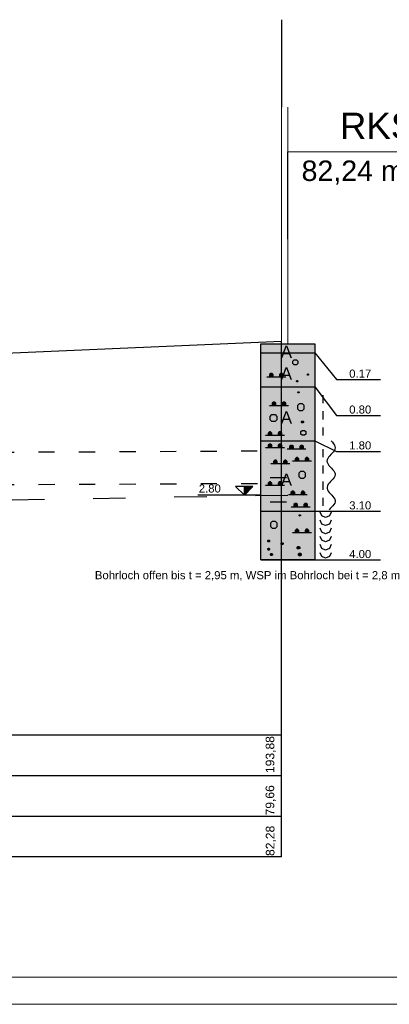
# Model space of a CAD drawing. Header units: millimetres. Extents: x 2530.5 to 2627.5, y 2295.3 to 2354.7.
# Tile 9 of 14: x 2571.9 to 2578.8, y 2325 to 2343.2. Entities that reach past the tile are written whole.
import ezdxf

# ---------------------------------------------------------------- set-up
doc = ezdxf.new("R2010")
doc.units = ezdxf.units.MM
for name, pattern in [('ACAD_ISO03W100', [30, 12, -18]), ('DURCHGEZOGEN', [0]), ('JIS_02_2.0', [3, 2, -1]), ('VONLAYER', [0])]:
    doc.linetypes.add(name, pattern=pattern)
for name, color, linetype, lineweight in [('Erkundungen', 7, 'Continuous', 15), ('GEL-NDE', 7, 'Continuous', 30), ('Legende', 7, 'Continuous', 15)]:
    doc.layers.add(name, color=color, linetype=linetype, lineweight=lineweight)
for name, color, linetype in [('GGUFUELLUNG', 7, 'DURCHGEZOGEN'), ('GGULINIE', 7, 'DURCHGEZOGEN'), ('GGUTEXT', 7, 'DURCHGEZOGEN'), ('MW-KANAL-BESTAND_Längsschnitt_1', 213, 'Continuous'), ('MW-KANAL-PLANUNG_Längsschnitt_0', 6, 'JIS_02_2.0'), ('rahmen', 7, 'Continuous'), ('WEISSERHINTERGRUND', 254, 'DURCHGEZOGEN')]:
    doc.layers.add(name, color=color, linetype=linetype)
doc.layers.add('Hilfe', color=4, linetype='Continuous', lineweight=9, plot=False)
doc.styles.add('ARIAL', font='arial.ttf')
doc.styles.get("Standard").update_dxf_attribs({"font": 'arial.ttf'})
doc.styles.add('Stil2', font='arial.ttf')

msp = doc.modelspace()

# ---------------------------------------------------------------- linework, layer by layer
at = {"linetype": 'VONLAYER'}
for p, q in [((2576.79, 2343.163), (2576.79, 2341.543)), ((2576.91, 2339.102), (2576.91, 2340.722))]:
    msp.add_line(p, q, dxfattribs=at)
at = {"layer": 'Erkundungen', "linetype": 'Continuous', "ltscale": 15}
msp.add_line((2579.895, 2340.722), (2576.91, 2340.722), dxfattribs=at)
at = {"layer": 'Erkundungen', "linetype": 'Continuous', "lineweight": 30, "ltscale": 15}
msp.add_line((2576.79, 2337.211), (2564.048, 2336.661), dxfattribs=at)
at = {"layer": 'GEL-NDE', "color": 6, "linetype": 'ACAD_ISO03W100', "ltscale": 0.025}
for p, q in [((2564.045, 2335.131), (2576.787, 2335.191)), ((2564.048, 2334.531), (2576.79, 2334.591))]:
    msp.add_line(p, q, dxfattribs=at)
at = {"layer": 'GEL-NDE', "color": 5, "linetype": 'ACAD_ISO03W100', "ltscale": 0.05}
msp.add_line((2537.315, 2333.682), (2577.41, 2334.382), dxfattribs=at)
at = {"layer": 'GGUFUELLUNG', "color": 51}
msp.add_solid([(2576.411, 2334.072), (2576.411, 2333.173), (2577.41, 2334.072), (2577.41, 2333.173)], dxfattribs=at)
at = {"layer": 'GGULINIE', "linetype": 'DURCHGEZOGEN'}
for points in [[(2576.411, 2337.171), (2577.41, 2337.171)], [(2576.411, 2333.173), (2576.411, 2337.171)], [(2577.41, 2337.171), (2577.41, 2333.173)], [(2576.411, 2337.002), (2577.41, 2337.002)], [(2577.41, 2337.002), (2577.809, 2336.507)], [(2577.002, 2336.85), (2577.025, 2336.873)], [(2577.002, 2336.85), (2577.002, 2336.85)], [(2577.002, 2336.805), (2577.002, 2336.85)], [(2577.025, 2336.782), (2577.002, 2336.805)], [(2577.025, 2336.873), (2577.07, 2336.873)], [(2577.07, 2336.873), (2577.093, 2336.85)], [(2577.093, 2336.805), (2577.07, 2336.782)], [(2577.093, 2336.85), (2577.093, 2336.805)], [(2576.594, 2336.621), (2576.569, 2336.599)], [(2576.617, 2336.621), (2576.594, 2336.621)], [(2576.594, 2336.553), (2576.594, 2336.621)], [(2576.639, 2336.599), (2576.617, 2336.621)], [(2576.617, 2336.553), (2576.617, 2336.621)], [(2576.777, 2336.621), (2576.754, 2336.599)], [(2576.8, 2336.621), (2576.777, 2336.621)], [(2576.777, 2336.553), (2576.777, 2336.621)], [(2576.823, 2336.599), (2576.8, 2336.621)], [(2576.8, 2336.553), (2576.8, 2336.621)], [(2577.07, 2336.782), (2577.025, 2336.782)], [(2577.272, 2336.607), (2577.276, 2336.611)], [(2577.272, 2336.607), (2577.272, 2336.607)], [(2577.272, 2336.594), (2577.272, 2336.607)], [(2577.293, 2336.594), (2577.272, 2336.607)], [(2577.272, 2336.594), (2577.293, 2336.607)], [(2577.293, 2336.607), (2577.272, 2336.607)], [(2577.276, 2336.611), (2577.287, 2336.611)], [(2577.287, 2336.59), (2577.276, 2336.611)], [(2577.276, 2336.59), (2577.287, 2336.611)], [(2577.276, 2336.59), (2577.276, 2336.611)], [(2577.283, 2336.59), (2577.283, 2336.611)], [(2577.287, 2336.611), (2577.293, 2336.607)], [(2577.287, 2336.59), (2577.287, 2336.611)], [(2577.293, 2336.607), (2577.293, 2336.594)], [(2576.5, 2336.553), (2576.5, 2336.553)], [(2576.87, 2336.553), (2576.523, 2336.553)], [(2576.569, 2336.599), (2576.569, 2336.576)], [(2576.639, 2336.599), (2576.569, 2336.599)], [(2576.569, 2336.576), (2576.594, 2336.553)], [(2576.639, 2336.576), (2576.569, 2336.576)], [(2576.594, 2336.553), (2576.594, 2336.553)], [(2576.594, 2336.553), (2576.594, 2336.553)], [(2576.617, 2336.553), (2576.639, 2336.576)], [(2576.639, 2336.576), (2576.639, 2336.599)], [(2576.754, 2336.599), (2576.754, 2336.576)], [(2576.823, 2336.599), (2576.754, 2336.599)], [(2576.754, 2336.576), (2576.777, 2336.553)], [(2576.823, 2336.576), (2576.754, 2336.576)], [(2576.8, 2336.553), (2576.823, 2336.576)], [(2576.823, 2336.576), (2576.823, 2336.599)], [(2576.846, 2336.553), (2576.846, 2336.553)], [(2577.072, 2336.482), (2577.077, 2336.486)], [(2577.072, 2336.482), (2577.072, 2336.482)], [(2577.072, 2336.47), (2577.072, 2336.482)], [(2577.093, 2336.47), (2577.072, 2336.482)], [(2577.072, 2336.47), (2577.093, 2336.482)], [(2577.093, 2336.482), (2577.072, 2336.482)], [(2577.093, 2336.476), (2577.072, 2336.476)], [(2577.077, 2336.465), (2577.072, 2336.47)], [(2577.093, 2336.47), (2577.072, 2336.47)], [(2577.077, 2336.486), (2577.087, 2336.486)], [(2577.087, 2336.465), (2577.077, 2336.486)], [(2577.077, 2336.465), (2577.087, 2336.486)], [(2577.077, 2336.465), (2577.077, 2336.486)], [(2577.087, 2336.465), (2577.077, 2336.465)], [(2577.083, 2336.465), (2577.083, 2336.486)], [(2577.087, 2336.486), (2577.093, 2336.482)], [(2577.087, 2336.465), (2577.087, 2336.486)], [(2577.093, 2336.47), (2577.087, 2336.465)], [(2577.093, 2336.482), (2577.093, 2336.47)], [(2577.293, 2336.601), (2577.272, 2336.601)], [(2577.276, 2336.59), (2577.272, 2336.594)], [(2577.293, 2336.594), (2577.272, 2336.594)], [(2577.287, 2336.59), (2577.276, 2336.59)], [(2577.293, 2336.594), (2577.287, 2336.59)], [(2577.809, 2336.507), (2578.621, 2336.507)], [(2576.411, 2336.372), (2577.41, 2336.372)], [(2577.097, 2336.278), (2577.102, 2336.282)], [(2577.097, 2336.278), (2577.097, 2336.278)], [(2577.097, 2336.266), (2577.097, 2336.278)], [(2577.118, 2336.266), (2577.097, 2336.278)], [(2577.097, 2336.266), (2577.118, 2336.278)], [(2577.118, 2336.278), (2577.097, 2336.278)], [(2577.118, 2336.272), (2577.097, 2336.272)], [(2577.102, 2336.261), (2577.097, 2336.266)], [(2577.118, 2336.266), (2577.097, 2336.266)], [(2577.102, 2336.282), (2577.112, 2336.282)], [(2577.112, 2336.261), (2577.102, 2336.282)], [(2577.102, 2336.261), (2577.112, 2336.282)], [(2577.102, 2336.261), (2577.102, 2336.282)], [(2577.112, 2336.261), (2577.102, 2336.261)], [(2577.108, 2336.261), (2577.108, 2336.282)], [(2577.112, 2336.282), (2577.118, 2336.278)], [(2577.112, 2336.261), (2577.112, 2336.282)], [(2577.118, 2336.266), (2577.112, 2336.261)], [(2577.118, 2336.278), (2577.118, 2336.266)], [(2577.41, 2336.372), (2577.809, 2335.843)], [(2576.644, 2336.093), (2576.619, 2336.07)], [(2576.619, 2336.07), (2576.619, 2336.047)], [(2576.689, 2336.07), (2576.619, 2336.07)], [(2576.667, 2336.093), (2576.644, 2336.093)], [(2576.644, 2336.024), (2576.644, 2336.093)], [(2576.689, 2336.07), (2576.667, 2336.093)], [(2576.667, 2336.024), (2576.667, 2336.093)], [(2576.689, 2336.047), (2576.689, 2336.07)], [(2576.827, 2336.093), (2576.804, 2336.07)], [(2576.804, 2336.07), (2576.804, 2336.047)], [(2576.873, 2336.07), (2576.804, 2336.07)], [(2576.85, 2336.093), (2576.827, 2336.093)], [(2576.827, 2336.024), (2576.827, 2336.093)], [(2576.873, 2336.07), (2576.85, 2336.093)], [(2576.85, 2336.024), (2576.85, 2336.093)], [(2576.873, 2336.047), (2576.873, 2336.07)], [(2577.559, 2336.222), (2577.559, 2336.072)], [(2576.55, 2336.024), (2576.55, 2336.024)], [(2576.92, 2336.024), (2576.573, 2336.024)], [(2576.619, 2336.047), (2576.644, 2336.024)], [(2576.689, 2336.047), (2576.619, 2336.047)], [(2576.644, 2336.024), (2576.644, 2336.024)], [(2576.644, 2336.024), (2576.644, 2336.024)], [(2576.667, 2336.024), (2576.689, 2336.047)], [(2576.804, 2336.047), (2576.827, 2336.024)], [(2576.873, 2336.047), (2576.804, 2336.047)], [(2576.85, 2336.024), (2576.873, 2336.047)], [(2576.895, 2336.024), (2576.895, 2336.024)], [(2577.12, 2336.059), (2577.089, 2336.028)], [(2577.089, 2336.028), (2577.089, 2335.966)], [(2577.089, 2335.966), (2577.089, 2335.966)], [(2577.089, 2335.966), (2577.12, 2335.935)], [(2577.183, 2336.059), (2577.12, 2336.059)], [(2577.12, 2335.935), (2577.183, 2335.935)], [(2577.151, 2335.997), (2577.151, 2335.997)], [(2577.214, 2336.028), (2577.183, 2336.059)], [(2577.183, 2335.935), (2577.214, 2335.966)], [(2577.214, 2335.966), (2577.214, 2336.028)], [(2577.559, 2335.922), (2577.559, 2335.772)], [(2576.583, 2335.828), (2576.614, 2335.86)], [(2576.583, 2335.828), (2576.583, 2335.828)], [(2576.583, 2335.766), (2576.583, 2335.828)], [(2576.614, 2335.735), (2576.583, 2335.766)], [(2576.614, 2335.86), (2576.675, 2335.86)], [(2576.675, 2335.735), (2576.614, 2335.735)], [(2576.675, 2335.86), (2576.706, 2335.828)], [(2576.706, 2335.766), (2576.675, 2335.735)], [(2576.706, 2335.828), (2576.706, 2335.766)], [(2577.164, 2335.731), (2577.172, 2335.739)], [(2577.164, 2335.731), (2577.164, 2335.731)], [(2577.164, 2335.714), (2577.164, 2335.731)], [(2577.197, 2335.714), (2577.164, 2335.731)], [(2577.164, 2335.714), (2577.197, 2335.731)], [(2577.197, 2335.731), (2577.164, 2335.731)], [(2577.197, 2335.722), (2577.164, 2335.722)], [(2577.172, 2335.706), (2577.164, 2335.714)], [(2577.197, 2335.714), (2577.164, 2335.714)], [(2577.172, 2335.739), (2577.189, 2335.739)], [(2577.189, 2335.706), (2577.172, 2335.739)], [(2577.172, 2335.706), (2577.189, 2335.739)], [(2577.172, 2335.706), (2577.172, 2335.739)], [(2577.189, 2335.706), (2577.172, 2335.706)], [(2577.181, 2335.706), (2577.181, 2335.739)], [(2577.189, 2335.739), (2577.197, 2335.731)], [(2577.189, 2335.706), (2577.189, 2335.739)], [(2577.197, 2335.714), (2577.189, 2335.706)], [(2577.197, 2335.731), (2577.197, 2335.714)], [(2577.809, 2335.843), (2578.621, 2335.843)], [(2576.569, 2335.543), (2576.544, 2335.52)], [(2576.544, 2335.52), (2576.544, 2335.498)], [(2576.614, 2335.52), (2576.544, 2335.52)], [(2576.592, 2335.543), (2576.569, 2335.543)], [(2576.569, 2335.475), (2576.569, 2335.543)], [(2576.614, 2335.52), (2576.592, 2335.543)], [(2576.592, 2335.475), (2576.592, 2335.543)], [(2576.614, 2335.498), (2576.614, 2335.52)], [(2576.752, 2335.543), (2576.729, 2335.52)], [(2576.729, 2335.52), (2576.729, 2335.498)], [(2576.798, 2335.52), (2576.729, 2335.52)], [(2576.775, 2335.543), (2576.752, 2335.543)], [(2576.752, 2335.475), (2576.752, 2335.543)], [(2576.798, 2335.52), (2576.775, 2335.543)], [(2576.775, 2335.475), (2576.775, 2335.543)], [(2576.798, 2335.498), (2576.798, 2335.52)], [(2577.151, 2335.545), (2577.174, 2335.568)], [(2577.151, 2335.545), (2577.151, 2335.545)], [(2577.151, 2335.5), (2577.151, 2335.545)], [(2577.174, 2335.568), (2577.22, 2335.568)], [(2577.22, 2335.568), (2577.243, 2335.545)], [(2577.243, 2335.545), (2577.243, 2335.5)], [(2577.559, 2335.622), (2577.559, 2335.473)], [(2576.411, 2335.373), (2577.41, 2335.373)], [(2576.475, 2335.475), (2576.475, 2335.475)], [(2576.846, 2335.475), (2576.498, 2335.475)], [(2576.544, 2335.498), (2576.569, 2335.475)], [(2576.614, 2335.498), (2576.544, 2335.498)], [(2576.569, 2335.475), (2576.569, 2335.475)], [(2576.569, 2335.475), (2576.569, 2335.475)], [(2576.592, 2335.475), (2576.614, 2335.498)], [(2576.729, 2335.498), (2576.752, 2335.475)], [(2576.798, 2335.498), (2576.729, 2335.498)], [(2576.775, 2335.475), (2576.798, 2335.498)], [(2576.821, 2335.475), (2576.821, 2335.475)], [(2577.174, 2335.477), (2577.151, 2335.5)], [(2577.22, 2335.477), (2577.174, 2335.477)], [(2577.243, 2335.5), (2577.22, 2335.477)], [(2577.41, 2335.373), (2577.809, 2335.179)], [(2577.709, 2335.373), (2577.709, 2335.373)], [(2577.709, 2335.373), (2577.734, 2335.348)], [(2577.734, 2335.348), (2577.755, 2335.321)], [(2576.475, 2335.248), (2576.475, 2335.248)], [(2576.846, 2335.248), (2576.498, 2335.248)], [(2576.569, 2335.316), (2576.544, 2335.294)], [(2576.544, 2335.294), (2576.544, 2335.271)], [(2576.614, 2335.294), (2576.544, 2335.294)], [(2576.544, 2335.271), (2576.569, 2335.248)], [(2576.614, 2335.271), (2576.544, 2335.271)], [(2576.592, 2335.316), (2576.569, 2335.316)], [(2576.569, 2335.248), (2576.569, 2335.316)], [(2576.569, 2335.248), (2576.569, 2335.248)], [(2576.569, 2335.248), (2576.569, 2335.248)], [(2576.614, 2335.294), (2576.592, 2335.316)], [(2576.592, 2335.248), (2576.592, 2335.316)], [(2576.592, 2335.248), (2576.614, 2335.271)], [(2576.614, 2335.271), (2576.614, 2335.294)], [(2576.752, 2335.316), (2576.729, 2335.294)], [(2576.729, 2335.294), (2576.729, 2335.271)], [(2576.798, 2335.294), (2576.729, 2335.294)], [(2576.729, 2335.271), (2576.752, 2335.248)], [(2576.798, 2335.271), (2576.729, 2335.271)], [(2576.775, 2335.316), (2576.752, 2335.316)], [(2576.752, 2335.248), (2576.752, 2335.316)], [(2576.798, 2335.294), (2576.775, 2335.316)], [(2576.775, 2335.248), (2576.775, 2335.316)], [(2576.775, 2335.248), (2576.798, 2335.271)], [(2576.798, 2335.271), (2576.798, 2335.294)], [(2576.821, 2335.248), (2576.821, 2335.248)], [(2576.875, 2335.223), (2576.875, 2335.223)], [(2577.245, 2335.223), (2576.898, 2335.223)], [(2576.968, 2335.291), (2576.943, 2335.269)], [(2576.943, 2335.269), (2576.943, 2335.246)], [(2577.014, 2335.269), (2576.943, 2335.269)], [(2576.943, 2335.246), (2576.968, 2335.223)], [(2577.014, 2335.246), (2576.943, 2335.246)], [(2576.991, 2335.291), (2576.968, 2335.291)], [(2576.968, 2335.223), (2576.968, 2335.291)], [(2576.968, 2335.223), (2576.968, 2335.223)], [(2576.968, 2335.223), (2576.968, 2335.223)], [(2577.014, 2335.269), (2576.991, 2335.291)], [(2576.991, 2335.223), (2576.991, 2335.291)], [(2576.991, 2335.223), (2577.014, 2335.246)], [(2577.014, 2335.246), (2577.014, 2335.269)], [(2577.151, 2335.291), (2577.129, 2335.269)], [(2577.129, 2335.269), (2577.129, 2335.246)], [(2577.197, 2335.269), (2577.129, 2335.269)], [(2577.129, 2335.246), (2577.151, 2335.223)], [(2577.197, 2335.246), (2577.129, 2335.246)], [(2577.174, 2335.291), (2577.151, 2335.291)], [(2577.151, 2335.223), (2577.151, 2335.291)], [(2577.197, 2335.269), (2577.174, 2335.291)], [(2577.174, 2335.223), (2577.174, 2335.291)], [(2577.174, 2335.223), (2577.197, 2335.246)], [(2577.197, 2335.246), (2577.197, 2335.269)], [(2577.22, 2335.223), (2577.22, 2335.223)], [(2577.559, 2335.221), (2577.559, 2335.071)], [(2577.753, 2335.171), (2577.73, 2335.146)], [(2577.77, 2335.196), (2577.753, 2335.171)], [(2577.755, 2335.321), (2577.772, 2335.296)], [(2577.78, 2335.221), (2577.77, 2335.196)], [(2577.772, 2335.296), (2577.782, 2335.271)], [(2577.784, 2335.246), (2577.78, 2335.221)], [(2577.782, 2335.271), (2577.784, 2335.246)], [(2577.809, 2335.179), (2578.621, 2335.179)], [(2576.669, 2335.017), (2576.644, 2334.994)], [(2576.644, 2334.994), (2576.644, 2334.971)], [(2576.714, 2334.994), (2576.644, 2334.994)], [(2576.644, 2334.971), (2576.669, 2334.948)], [(2576.714, 2334.971), (2576.644, 2334.971)], [(2576.691, 2335.017), (2576.669, 2335.017)], [(2576.669, 2334.948), (2576.669, 2335.017)], [(2576.714, 2334.994), (2576.691, 2335.017)], [(2576.691, 2334.948), (2576.691, 2335.017)], [(2576.691, 2334.948), (2576.714, 2334.971)], [(2576.714, 2334.971), (2576.714, 2334.994)], [(2576.852, 2335.017), (2576.829, 2334.994)], [(2576.829, 2334.994), (2576.829, 2334.971)], [(2576.898, 2334.994), (2576.829, 2334.994)], [(2576.829, 2334.971), (2576.852, 2334.948)], [(2576.898, 2334.971), (2576.829, 2334.971)], [(2576.875, 2335.017), (2576.852, 2335.017)], [(2576.852, 2334.948), (2576.852, 2335.017)], [(2576.898, 2334.994), (2576.875, 2335.017)], [(2576.875, 2334.948), (2576.875, 2335.017)], [(2576.875, 2334.948), (2576.898, 2334.971)], [(2576.898, 2334.971), (2576.898, 2334.994)], [(2576.975, 2334.998), (2576.975, 2334.998)], [(2577.345, 2334.998), (2576.997, 2334.998)], [(2577.068, 2335.067), (2577.043, 2335.044)], [(2577.043, 2335.044), (2577.043, 2335.021)], [(2577.114, 2335.044), (2577.043, 2335.044)], [(2577.043, 2335.021), (2577.068, 2334.998)], [(2577.114, 2335.021), (2577.043, 2335.021)], [(2577.091, 2335.067), (2577.068, 2335.067)], [(2577.068, 2334.998), (2577.068, 2335.067)], [(2577.068, 2334.998), (2577.068, 2334.998)], [(2577.068, 2334.998), (2577.068, 2334.998)], [(2577.114, 2335.044), (2577.091, 2335.067)], [(2577.091, 2334.998), (2577.091, 2335.067)], [(2577.091, 2334.998), (2577.114, 2335.021)], [(2577.114, 2335.021), (2577.114, 2335.044)], [(2577.251, 2335.067), (2577.228, 2335.044)], [(2577.228, 2335.044), (2577.228, 2335.021)], [(2577.297, 2335.044), (2577.228, 2335.044)], [(2577.228, 2335.021), (2577.251, 2334.998)], [(2577.297, 2335.021), (2577.228, 2335.021)], [(2577.274, 2335.067), (2577.251, 2335.067)], [(2577.251, 2334.998), (2577.251, 2335.067)], [(2577.297, 2335.044), (2577.274, 2335.067)], [(2577.274, 2334.998), (2577.274, 2335.067)], [(2577.274, 2334.998), (2577.297, 2335.021)], [(2577.297, 2335.021), (2577.297, 2335.044)], [(2577.32, 2334.998), (2577.32, 2334.998)], [(2577.636, 2335.021), (2577.634, 2334.996)], [(2577.634, 2334.996), (2577.641, 2334.971)], [(2577.647, 2335.046), (2577.636, 2335.021)], [(2577.641, 2334.971), (2577.653, 2334.946)], [(2577.663, 2335.071), (2577.647, 2335.046)], [(2577.684, 2335.096), (2577.663, 2335.071)], [(2577.707, 2335.121), (2577.684, 2335.096)], [(2577.73, 2335.146), (2577.707, 2335.121)], [(2576.575, 2334.948), (2576.575, 2334.948)], [(2576.945, 2334.948), (2576.598, 2334.948)], [(2576.669, 2334.948), (2576.669, 2334.948)], [(2576.669, 2334.948), (2576.669, 2334.948)], [(2576.92, 2334.948), (2576.92, 2334.948)], [(2577.145, 2334.809), (2577.114, 2334.777)], [(2577.208, 2334.809), (2577.145, 2334.809)], [(2577.239, 2334.777), (2577.208, 2334.809)], [(2577.559, 2334.921), (2577.559, 2334.771)], [(2577.653, 2334.946), (2577.67, 2334.921)], [(2577.67, 2334.921), (2577.693, 2334.896)], [(2577.693, 2334.896), (2577.716, 2334.871)], [(2577.716, 2334.871), (2577.738, 2334.846)], [(2577.738, 2334.846), (2577.759, 2334.821)], [(2577.759, 2334.821), (2577.774, 2334.796)], [(2577.774, 2334.796), (2577.784, 2334.771)], [(2576.569, 2334.617), (2576.544, 2334.594)], [(2576.592, 2334.617), (2576.569, 2334.617)], [(2576.569, 2334.548), (2576.569, 2334.617)], [(2576.585, 2334.696), (2576.885, 2334.696)], [(2576.614, 2334.594), (2576.592, 2334.617)], [(2576.592, 2334.548), (2576.592, 2334.617)], [(2576.752, 2334.617), (2576.729, 2334.594)], [(2576.775, 2334.617), (2576.752, 2334.617)], [(2576.752, 2334.548), (2576.752, 2334.617)], [(2576.798, 2334.594), (2576.775, 2334.617)], [(2576.775, 2334.548), (2576.775, 2334.617)], [(2577.114, 2334.777), (2577.114, 2334.715)], [(2577.114, 2334.715), (2577.114, 2334.715)], [(2577.114, 2334.715), (2577.145, 2334.684)], [(2577.145, 2334.684), (2577.208, 2334.684)], [(2577.176, 2334.746), (2577.176, 2334.746)], [(2577.208, 2334.684), (2577.239, 2334.715)], [(2577.239, 2334.715), (2577.239, 2334.777)], [(2577.559, 2334.621), (2577.559, 2334.471)], [(2577.701, 2334.621), (2577.678, 2334.596)], [(2577.724, 2334.646), (2577.701, 2334.621)], [(2577.747, 2334.671), (2577.724, 2334.646)], [(2577.765, 2334.696), (2577.747, 2334.671)], [(2577.778, 2334.721), (2577.765, 2334.696)], [(2577.784, 2334.746), (2577.778, 2334.721)], [(2577.784, 2334.771), (2577.784, 2334.746)], [(2576.475, 2334.548), (2576.475, 2334.548)], [(2576.846, 2334.548), (2576.498, 2334.548)], [(2576.544, 2334.594), (2576.544, 2334.571)], [(2576.614, 2334.594), (2576.544, 2334.594)], [(2576.544, 2334.571), (2576.569, 2334.548)], [(2576.614, 2334.571), (2576.544, 2334.571)], [(2576.569, 2334.548), (2576.569, 2334.548)], [(2576.569, 2334.548), (2576.569, 2334.548)], [(2576.592, 2334.548), (2576.614, 2334.571)], [(2576.614, 2334.571), (2576.614, 2334.594)], [(2576.729, 2334.594), (2576.729, 2334.571)], [(2576.798, 2334.594), (2576.729, 2334.594)], [(2576.729, 2334.571), (2576.752, 2334.548)], [(2576.798, 2334.571), (2576.729, 2334.571)], [(2576.775, 2334.548), (2576.798, 2334.571)], [(2576.798, 2334.571), (2576.798, 2334.594)], [(2576.821, 2334.548), (2576.821, 2334.548)], [(2576.993, 2334.442), (2576.968, 2334.419)], [(2577.016, 2334.442), (2576.993, 2334.442)], [(2576.993, 2334.374), (2576.993, 2334.442)], [(2577.039, 2334.419), (2577.016, 2334.442)], [(2577.016, 2334.374), (2577.016, 2334.442)], [(2577.176, 2334.442), (2577.154, 2334.419)], [(2577.199, 2334.442), (2577.176, 2334.442)], [(2577.176, 2334.374), (2577.176, 2334.442)], [(2577.222, 2334.419), (2577.199, 2334.442)], [(2577.199, 2334.374), (2577.199, 2334.442)], [(2577.645, 2334.546), (2577.636, 2334.521)], [(2577.636, 2334.521), (2577.636, 2334.496)], [(2577.636, 2334.496), (2577.643, 2334.471)], [(2577.643, 2334.471), (2577.657, 2334.446)], [(2577.657, 2334.571), (2577.645, 2334.546)], [(2577.678, 2334.596), (2577.657, 2334.571)], [(2577.657, 2334.446), (2577.676, 2334.421)], [(2577.676, 2334.421), (2577.699, 2334.396)], [(2576.585, 2334.247), (2576.885, 2334.247)], [(2576.9, 2334.374), (2576.9, 2334.374)], [(2577.27, 2334.374), (2576.923, 2334.374)], [(2576.968, 2334.419), (2576.968, 2334.396)], [(2577.039, 2334.419), (2576.968, 2334.419)], [(2576.968, 2334.396), (2576.993, 2334.374)], [(2577.039, 2334.396), (2576.968, 2334.396)], [(2576.993, 2334.374), (2576.993, 2334.374)], [(2576.993, 2334.374), (2576.993, 2334.374)], [(2577.016, 2334.374), (2577.039, 2334.396)], [(2577.039, 2334.396), (2577.039, 2334.419)], [(2577.154, 2334.419), (2577.154, 2334.396)], [(2577.222, 2334.419), (2577.154, 2334.419)], [(2577.154, 2334.396), (2577.176, 2334.374)], [(2577.222, 2334.396), (2577.154, 2334.396)], [(2577.199, 2334.374), (2577.222, 2334.396)], [(2577.222, 2334.396), (2577.222, 2334.419)], [(2577.245, 2334.374), (2577.245, 2334.374)], [(2577.559, 2334.322), (2577.559, 2334.172)], [(2577.699, 2334.396), (2577.722, 2334.372)], [(2577.722, 2334.372), (2577.745, 2334.347)], [(2577.745, 2334.347), (2577.763, 2334.322)], [(2577.763, 2334.322), (2577.778, 2334.297)], [(2577.784, 2334.247), (2577.776, 2334.222)], [(2577.778, 2334.297), (2577.784, 2334.272)], [(2577.784, 2334.272), (2577.784, 2334.247)], [(2576.411, 2334.072), (2577.41, 2334.072)], [(2576.95, 2334.149), (2576.95, 2334.149)], [(2577.32, 2334.149), (2576.972, 2334.149)], [(2577.043, 2334.217), (2577.018, 2334.195)], [(2577.018, 2334.195), (2577.018, 2334.172)], [(2577.089, 2334.195), (2577.018, 2334.195)], [(2577.018, 2334.172), (2577.043, 2334.149)], [(2577.089, 2334.172), (2577.018, 2334.172)], [(2577.066, 2334.217), (2577.043, 2334.217)], [(2577.043, 2334.149), (2577.043, 2334.217)], [(2577.043, 2334.149), (2577.043, 2334.149)], [(2577.043, 2334.149), (2577.043, 2334.149)], [(2577.089, 2334.195), (2577.066, 2334.217)], [(2577.066, 2334.149), (2577.066, 2334.217)], [(2577.066, 2334.149), (2577.089, 2334.172)], [(2577.089, 2334.172), (2577.089, 2334.195)], [(2577.226, 2334.217), (2577.204, 2334.195)], [(2577.204, 2334.195), (2577.204, 2334.172)], [(2577.272, 2334.195), (2577.204, 2334.195)], [(2577.204, 2334.172), (2577.226, 2334.149)], [(2577.272, 2334.172), (2577.204, 2334.172)], [(2577.249, 2334.217), (2577.226, 2334.217)], [(2577.226, 2334.149), (2577.226, 2334.217)], [(2577.272, 2334.195), (2577.249, 2334.217)], [(2577.249, 2334.149), (2577.249, 2334.217)], [(2577.249, 2334.149), (2577.272, 2334.172)], [(2577.272, 2334.172), (2577.272, 2334.195)], [(2577.295, 2334.149), (2577.295, 2334.149)], [(2577.41, 2334.072), (2577.809, 2334.072)], [(2577.539, 2333.986), (2577.509, 2334.057)], [(2577.695, 2334.122), (2577.672, 2334.097)], [(2577.709, 2334.057), (2577.68, 2333.986)], [(2577.718, 2334.147), (2577.695, 2334.122)], [(2577.74, 2334.172), (2577.718, 2334.147)], [(2577.761, 2334.197), (2577.74, 2334.172)], [(2577.776, 2334.222), (2577.761, 2334.197)], [(2577.809, 2334.072), (2578.621, 2334.072)], [(2576.621, 2333.884), (2576.59, 2333.853)], [(2576.683, 2333.884), (2576.621, 2333.884)], [(2576.714, 2333.853), (2576.683, 2333.884)], [(2577.122, 2334.003), (2577.126, 2334.007)], [(2577.122, 2334.003), (2577.122, 2334.003)], [(2577.122, 2333.991), (2577.122, 2334.003)], [(2577.143, 2333.991), (2577.122, 2334.003)], [(2577.122, 2333.991), (2577.143, 2334.003)], [(2577.143, 2334.003), (2577.122, 2334.003)], [(2577.143, 2333.997), (2577.122, 2333.997)], [(2577.126, 2333.986), (2577.122, 2333.991)], [(2577.143, 2333.991), (2577.122, 2333.991)], [(2577.126, 2334.007), (2577.137, 2334.007)], [(2577.137, 2333.986), (2577.126, 2334.007)], [(2577.126, 2333.986), (2577.137, 2334.007)], [(2577.126, 2333.986), (2577.126, 2334.007)], [(2577.137, 2333.986), (2577.126, 2333.986)], [(2577.133, 2333.986), (2577.133, 2334.007)], [(2577.137, 2334.007), (2577.143, 2334.003)], [(2577.137, 2333.986), (2577.137, 2334.007)], [(2577.143, 2333.991), (2577.137, 2333.986)], [(2577.143, 2334.003), (2577.143, 2333.991)], [(2577.539, 2333.837), (2577.509, 2333.907)], [(2577.609, 2333.957), (2577.539, 2333.986)], [(2577.68, 2333.986), (2577.609, 2333.957)], [(2577.709, 2333.907), (2577.68, 2333.837)], [(2576.59, 2333.853), (2576.59, 2333.791)], [(2576.59, 2333.791), (2576.59, 2333.791)], [(2576.59, 2333.791), (2576.621, 2333.76)], [(2576.621, 2333.76), (2576.683, 2333.76)], [(2576.652, 2333.822), (2576.652, 2333.822)], [(2576.683, 2333.76), (2576.714, 2333.791)], [(2576.714, 2333.791), (2576.714, 2333.853)], [(2577.068, 2333.743), (2577.043, 2333.72)], [(2577.043, 2333.72), (2577.043, 2333.697)], [(2577.114, 2333.72), (2577.043, 2333.72)], [(2577.043, 2333.697), (2577.068, 2333.674)], [(2577.114, 2333.697), (2577.043, 2333.697)], [(2577.091, 2333.743), (2577.068, 2333.743)], [(2577.068, 2333.674), (2577.068, 2333.743)], [(2577.114, 2333.72), (2577.091, 2333.743)], [(2577.091, 2333.674), (2577.091, 2333.743)], [(2577.091, 2333.674), (2577.114, 2333.697)], [(2577.114, 2333.697), (2577.114, 2333.72)], [(2577.251, 2333.743), (2577.228, 2333.72)], [(2577.228, 2333.72), (2577.228, 2333.697)], [(2577.297, 2333.72), (2577.228, 2333.72)], [(2577.228, 2333.697), (2577.251, 2333.674)], [(2577.297, 2333.697), (2577.228, 2333.697)], [(2577.274, 2333.743), (2577.251, 2333.743)], [(2577.251, 2333.674), (2577.251, 2333.743)], [(2577.297, 2333.72), (2577.274, 2333.743)], [(2577.274, 2333.674), (2577.274, 2333.743)], [(2577.274, 2333.674), (2577.297, 2333.697)], [(2577.297, 2333.697), (2577.297, 2333.72)], [(2577.539, 2333.687), (2577.509, 2333.758)], [(2577.609, 2333.807), (2577.539, 2333.837)], [(2577.68, 2333.837), (2577.609, 2333.807)], [(2577.709, 2333.758), (2577.68, 2333.687)], [(2576.54, 2333.531), (2576.548, 2333.539)], [(2576.54, 2333.531), (2576.54, 2333.531)], [(2576.54, 2333.514), (2576.54, 2333.531)], [(2576.573, 2333.514), (2576.54, 2333.531)], [(2576.54, 2333.514), (2576.573, 2333.531)], [(2576.573, 2333.531), (2576.54, 2333.531)], [(2576.573, 2333.522), (2576.54, 2333.522)], [(2576.548, 2333.506), (2576.54, 2333.514)], [(2576.573, 2333.514), (2576.54, 2333.514)], [(2576.548, 2333.539), (2576.565, 2333.539)], [(2576.565, 2333.506), (2576.548, 2333.539)], [(2576.548, 2333.506), (2576.565, 2333.539)], [(2576.548, 2333.506), (2576.548, 2333.539)], [(2576.556, 2333.506), (2576.556, 2333.539)], [(2576.565, 2333.539), (2576.573, 2333.531)], [(2576.565, 2333.506), (2576.565, 2333.539)], [(2576.573, 2333.514), (2576.565, 2333.506)], [(2576.573, 2333.531), (2576.573, 2333.514)], [(2576.975, 2333.674), (2576.975, 2333.674)], [(2577.345, 2333.674), (2576.997, 2333.674)], [(2577.068, 2333.674), (2577.068, 2333.674)], [(2577.068, 2333.674), (2577.068, 2333.674)], [(2577.32, 2333.674), (2577.32, 2333.674)], [(2577.539, 2333.537), (2577.509, 2333.608)], [(2577.609, 2333.658), (2577.539, 2333.687)], [(2577.609, 2333.506), (2577.539, 2333.537)], [(2577.68, 2333.687), (2577.609, 2333.658)], [(2577.68, 2333.537), (2577.609, 2333.506)], [(2577.709, 2333.608), (2577.68, 2333.537)], [(2576.54, 2333.381), (2576.548, 2333.389)], [(2576.54, 2333.381), (2576.54, 2333.381)], [(2576.54, 2333.364), (2576.54, 2333.381)], [(2576.573, 2333.364), (2576.54, 2333.381)], [(2576.54, 2333.364), (2576.573, 2333.381)], [(2576.573, 2333.381), (2576.54, 2333.381)], [(2576.573, 2333.372), (2576.54, 2333.372)], [(2576.548, 2333.356), (2576.54, 2333.364)], [(2576.573, 2333.364), (2576.54, 2333.364)], [(2576.565, 2333.506), (2576.548, 2333.506)], [(2576.548, 2333.389), (2576.565, 2333.389)], [(2576.565, 2333.356), (2576.548, 2333.389)], [(2576.548, 2333.356), (2576.565, 2333.389)], [(2576.548, 2333.356), (2576.548, 2333.389)], [(2576.565, 2333.356), (2576.548, 2333.356)], [(2576.556, 2333.356), (2576.556, 2333.389)], [(2576.565, 2333.389), (2576.573, 2333.381)], [(2576.565, 2333.356), (2576.565, 2333.389)], [(2576.573, 2333.364), (2576.565, 2333.356)], [(2576.573, 2333.381), (2576.573, 2333.364)], [(2576.789, 2333.481), (2576.798, 2333.489)], [(2576.789, 2333.481), (2576.789, 2333.481)], [(2576.789, 2333.464), (2576.789, 2333.481)], [(2576.823, 2333.464), (2576.789, 2333.481)], [(2576.789, 2333.464), (2576.823, 2333.481)], [(2576.823, 2333.481), (2576.789, 2333.481)], [(2576.823, 2333.472), (2576.789, 2333.472)], [(2576.798, 2333.456), (2576.789, 2333.464)], [(2576.823, 2333.464), (2576.789, 2333.464)], [(2576.798, 2333.489), (2576.814, 2333.489)], [(2576.814, 2333.456), (2576.798, 2333.489)], [(2576.798, 2333.456), (2576.814, 2333.489)], [(2576.798, 2333.456), (2576.798, 2333.489)], [(2576.814, 2333.456), (2576.798, 2333.456)], [(2576.806, 2333.456), (2576.806, 2333.489)], [(2576.814, 2333.489), (2576.823, 2333.481)], [(2576.814, 2333.456), (2576.814, 2333.489)], [(2576.823, 2333.464), (2576.814, 2333.456)], [(2576.823, 2333.481), (2576.823, 2333.464)], [(2577.083, 2333.41), (2577.093, 2333.42)], [(2577.083, 2333.41), (2577.083, 2333.41)], [(2577.083, 2333.385), (2577.083, 2333.41)], [(2577.129, 2333.385), (2577.083, 2333.41)], [(2577.083, 2333.385), (2577.129, 2333.41)], [(2577.129, 2333.41), (2577.083, 2333.41)], [(2577.129, 2333.397), (2577.083, 2333.397)], [(2577.093, 2333.375), (2577.083, 2333.385)], [(2577.129, 2333.385), (2577.083, 2333.385)], [(2577.093, 2333.42), (2577.116, 2333.42)], [(2577.116, 2333.375), (2577.093, 2333.42)], [(2577.093, 2333.375), (2577.116, 2333.42)], [(2577.093, 2333.375), (2577.093, 2333.42)], [(2577.116, 2333.375), (2577.093, 2333.375)], [(2577.106, 2333.375), (2577.106, 2333.42)], [(2577.116, 2333.42), (2577.129, 2333.41)], [(2577.116, 2333.375), (2577.116, 2333.42)], [(2577.129, 2333.385), (2577.116, 2333.375)], [(2577.129, 2333.41), (2577.129, 2333.385)], [(2577.539, 2333.385), (2577.509, 2333.456)], [(2577.609, 2333.356), (2577.539, 2333.385)], [(2577.68, 2333.385), (2577.609, 2333.356)], [(2577.709, 2333.456), (2577.68, 2333.385)], [(2577.41, 2333.173), (2576.411, 2333.173)], [(2576.411, 2333.173), (2577.41, 2333.173)], [(2576.59, 2333.281), (2576.598, 2333.289)], [(2576.59, 2333.281), (2576.59, 2333.281)], [(2576.59, 2333.264), (2576.59, 2333.281)], [(2576.623, 2333.264), (2576.59, 2333.281)], [(2576.59, 2333.264), (2576.623, 2333.281)], [(2576.623, 2333.281), (2576.59, 2333.281)], [(2576.623, 2333.273), (2576.59, 2333.273)], [(2576.598, 2333.256), (2576.59, 2333.264)], [(2576.623, 2333.264), (2576.59, 2333.264)], [(2576.598, 2333.289), (2576.614, 2333.289)], [(2576.614, 2333.256), (2576.598, 2333.289)], [(2576.598, 2333.256), (2576.614, 2333.289)], [(2576.598, 2333.256), (2576.598, 2333.289)], [(2576.614, 2333.256), (2576.598, 2333.256)], [(2576.606, 2333.256), (2576.606, 2333.289)], [(2576.614, 2333.289), (2576.623, 2333.281)], [(2576.614, 2333.256), (2576.614, 2333.289)], [(2576.623, 2333.264), (2576.614, 2333.256)], [(2576.623, 2333.281), (2576.623, 2333.264)], [(2577.108, 2333.285), (2577.118, 2333.295)], [(2577.108, 2333.285), (2577.108, 2333.285)], [(2577.108, 2333.26), (2577.108, 2333.285)], [(2577.154, 2333.26), (2577.108, 2333.285)], [(2577.108, 2333.26), (2577.154, 2333.285)], [(2577.154, 2333.285), (2577.108, 2333.285)], [(2577.154, 2333.273), (2577.108, 2333.273)], [(2577.118, 2333.25), (2577.108, 2333.26)], [(2577.154, 2333.26), (2577.108, 2333.26)], [(2577.118, 2333.295), (2577.141, 2333.295)], [(2577.141, 2333.25), (2577.118, 2333.295)], [(2577.118, 2333.25), (2577.141, 2333.295)], [(2577.118, 2333.25), (2577.118, 2333.295)], [(2577.141, 2333.25), (2577.118, 2333.25)], [(2577.131, 2333.25), (2577.131, 2333.295)], [(2577.141, 2333.295), (2577.154, 2333.285)], [(2577.141, 2333.25), (2577.141, 2333.295)], [(2577.154, 2333.26), (2577.141, 2333.25)], [(2577.154, 2333.285), (2577.154, 2333.26)], [(2577.41, 2333.173), (2577.809, 2333.173)], [(2577.539, 2333.235), (2577.509, 2333.306)], [(2577.609, 2333.206), (2577.539, 2333.235)], [(2577.68, 2333.235), (2577.609, 2333.206)], [(2577.709, 2333.306), (2577.68, 2333.235)], [(2577.809, 2333.173), (2578.621, 2333.173)]]:
    msp.add_lwpolyline(points, dxfattribs=at)
at = {"layer": 'GGULINIE', "color": 5, "linetype": 'DURCHGEZOGEN'}
for points in [[(2575.944, 2334.532), (2576.105, 2334.372)], [(2576.265, 2334.532), (2575.944, 2334.532)], [(2576.265, 2334.532), (2576.105, 2334.372)], [(2576.105, 2334.372), (2576.105, 2334.532)], [(2576.123, 2334.532), (2576.123, 2334.392)], [(2576.144, 2334.532), (2576.144, 2334.532)], [(2576.144, 2334.411), (2576.144, 2334.532)], [(2576.165, 2334.532), (2576.165, 2334.532)], [(2576.165, 2334.432), (2576.165, 2334.532)], [(2576.184, 2334.451), (2576.184, 2334.532)], [(2576.204, 2334.471), (2576.204, 2334.532)], [(2576.225, 2334.492), (2576.225, 2334.532)], [(2576.244, 2334.511), (2576.244, 2334.532)], [(2575.903, 2334.372), (2575.247, 2334.372)], [(2576.028, 2334.372), (2575.903, 2334.372)], [(2576.411, 2334.372), (2576.028, 2334.372)]]:
    msp.add_lwpolyline(points, dxfattribs=at)
at = {"layer": 'Hilfe', "color": 4, "linetype": 'Continuous', "ltscale": 15}
for p, q in [((2576.79, 2341.543), (2576.79, 2337.211)), ((2576.91, 2341.543), (2576.91, 2337.211)), ((2576.91, 2339.102), (2576.91, 2337.171))]:
    msp.add_line(p, q, dxfattribs=at)
at = {"layer": 'MW-KANAL-BESTAND_Längsschnitt_1', "color": 8, "linetype": 'ACAD_ISO03W100', "ltscale": 0.1}
msp.add_line((2576.79, 2329.931), (2545.248, 2329.931), dxfattribs=at)
at = {"layer": 'MW-KANAL-BESTAND_Längsschnitt_1', "color": 0, "linetype": 'Continuous'}
for p, q in [((2576.79, 2329.931), (2549.701, 2329.931)), ((2576.79, 2329.181), (2544.794, 2329.181)), ((2576.79, 2328.431), (2549.701, 2328.431)), ((2576.79, 2327.681), (2544.794, 2327.681))]:
    msp.add_line(p, q, dxfattribs=at)
at = {"layer": 'MW-KANAL-PLANUNG_Längsschnitt_0', "color": 0, "linetype": 'Continuous'}
for p, q in [((2576.79, 2327.681), (2576.79, 2337.211)), ((2576.79, 2328.431), (2576.79, 2329.181)), ((2576.79, 2327.681), (2576.79, 2328.431))]:
    msp.add_line(p, q, dxfattribs=at)
at = {"layer": 'rahmen', "linetype": 'Continuous', "lineweight": 15}
for p, q in [((2532.486, 2325.455), (2607.986, 2325.455)), ((2530.486, 2324.955), (2589.486, 2324.955)), ((2530.486, 2324.955), (2589.486, 2324.955)), ((2530.486, 2324.955), (2589.486, 2324.955)), ((2530.486, 2324.955), (2589.486, 2324.955)), ((2530.486, 2324.955), (2608.486, 2324.955)), ((2530.486, 2324.955), (2608.486, 2324.955)), ((2530.486, 2324.955), (2608.486, 2324.955)), ((2530.486, 2324.955), (2608.486, 2324.955)), ((2530.486, 2324.955), (2608.486, 2324.955)), ((2530.486, 2324.955), (2608.486, 2324.955)), ((2530.486, 2324.955), (2608.486, 2324.955)), ((2530.486, 2324.955), (2608.486, 2324.955)), ((2530.486, 2324.955), (2608.486, 2324.955)), ((2530.486, 2324.955), (2608.486, 2324.955)), ((2530.486, 2324.955), (2608.486, 2324.955)), ((2530.486, 2324.955), (2608.486, 2324.955)), ((2530.486, 2324.955), (2627.486, 2324.955))]:
    msp.add_line(p, q, dxfattribs=at)
at = {"layer": 'WEISSERHINTERGRUND'}
for points in [[(2576.411, 2337.171), (2576.411, 2337.002), (2577.41, 2337.171), (2577.41, 2337.002)], [(2576.411, 2337.002), (2576.411, 2336.372), (2577.41, 2337.002), (2577.41, 2336.372)], [(2576.411, 2336.372), (2576.411, 2335.373), (2577.41, 2336.372), (2577.41, 2335.373)], [(2576.411, 2335.373), (2576.411, 2334.072), (2577.41, 2335.373), (2577.41, 2334.072)]]:
    msp.add_solid(points, dxfattribs=at)

# ---------------------------------------------------------------- texts
at = {"layer": 'GGUTEXT'}
for s, height, p in [('A', 0.225, (2576.778, 2336.909)), ('A', 0.225, (2576.778, 2336.509)), (' 0.17', 0.15, (2577.987, 2336.543)), ('A', 0.225, (2576.778, 2335.694)), (' 0.80', 0.15, (2577.987, 2335.879)), (' 1.80', 0.15, (2577.987, 2335.216)), ('A', 0.225, (2576.778, 2334.544)), (' 3.10', 0.15, (2577.987, 2334.107)), (' 4.00', 0.15, (2577.987, 2333.207)), ('Bohrloch offen bis t = 2,95 m, WSP im Bohrloch bei t = 2,8 m', 0.15, (2573.34, 2332.816))]:
    msp.add_text(s, height=height, dxfattribs=at).set_placement(p)
at = {"layer": 'GGUTEXT', "color": 5}
msp.add_text('2.80', height=0.15, dxfattribs=at).set_placement((2575.262, 2334.419))
at = {"layer": 'Legende', "attachment_point": 3, "style": 'Stil2'}
for s, insert, char_height, width in [('RKS 4', (2579.834, 2341.444), 0.486, 9.99173), ('82,24 mNN', (2579.834, 2340.559), 0.378, 9.79676)]:
    msp.add_mtext(s, dxfattribs=dict(at, insert=insert, char_height=char_height, width=width))
at = {"layer": 'MW-KANAL-PLANUNG_Längsschnitt_0', "color": 0, "style": 'ARIAL'}
for s, p in [('193,88', (2576.66, 2329.232)), ('79,66', (2576.658, 2328.448)), ('82,28', (2576.662, 2327.698))]:
    msp.add_text(s, height=0.16, rotation=90, dxfattribs=at).set_placement(p)

doc.saveas('drawing.dxf')
